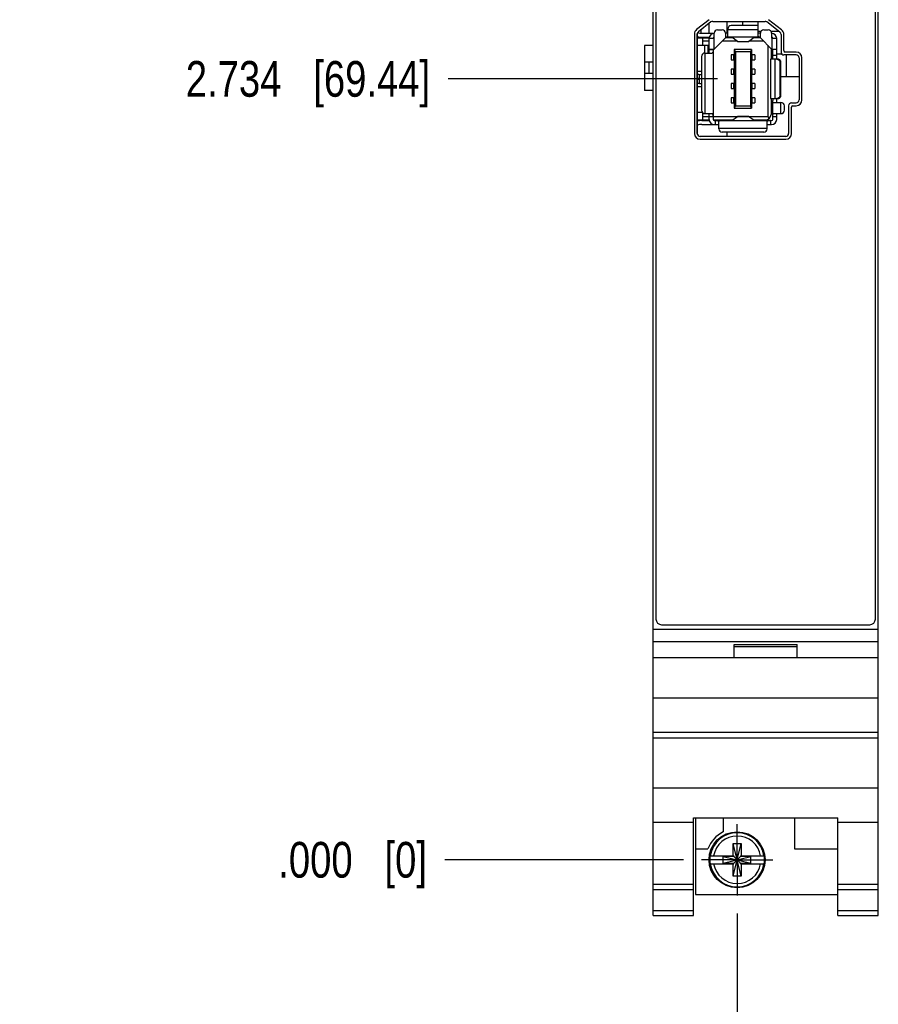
# Model space of a CAD drawing. Header units: inches. Extents: x 0 to 22, y 0 to 17.
# Tile 3 of 16: x 2.6 to 5.6, y 6.1 to 9.5. Entities that reach past the tile are written whole.
import ezdxf

# ---------------------------------------------------------------- set-up
doc = ezdxf.new("R2010")
doc.units = ezdxf.units.IN
doc.header["$LTSCALE"] = 1.21
doc.header["$MEASUREMENT"] = 0
doc.linetypes.add('CENTER', pattern=[0.6, 0.375, -0.075, 0.075, -0.075])
doc.layers.get('0').update_dxf_attribs({"linetype": 'CONTINUOUS'})
doc.layers.add('02___PRT_ALL_AXES', color=7, linetype='CONTINUOUS')
doc.layers.add('DIMENSIONS', color=7, linetype='CONTINUOUS')
doc.styles.get("Standard").update_dxf_attribs({"font": 'txt', "width": 0.8})
doc.dimstyles.new('DIMSTYLE_2', dxfattribs={"dimtxt": 0.125, "dimasz": 0.18, "dimexe": 0.125, "dimexo": 0.0625, "dimgap": 0.03125, "dimtad": 0, "dimtih": 1, "dimtoh": 1, "dimdec": 3, "dimzin": 4, "dimdsep": 46, "dimtxsty": 'STANDARD', "dimblk": '_FILLED', "dimblk1": '_FILLED', "dimblk2": '_FILLED', "dimcen": 0.09, "dimadec": 0, "dimazin": 0, "dimtp": 0.01, "dimtm": 0.01, "dimtfac": 1, "dimtdec": 3, "dimtofl": 0, "dimtmove": 0, "dimatfit": 3, "dimldrblk": '_FILLED', "dimfxl": 1, "dimtolj": 1, "dimtzin": 4, "dimarcsym": 0})

# ---------------------------------------------------------------- blocks, each defined once
blk = doc.blocks.new('*D5')
at = {"layer": 'DIMENSIONS', "color": 2, "linetype": 'CONTINUOUS'}
blk.add_line((4.9382, 11.4069), (4.1032, 11.4069), dxfattribs=at)
at = {"layer": 'DIMENSIONS', "color": 2, "linetype": 'CONTINUOUS', "insert": (4.0407, 11.4694), "char_height": 0.125, "width": 1.425, "attachment_point": 3, "line_spacing_factor": 0.9}
blk.add_mtext('4.821{\\Ftxt.shx;\\W1.000000;\\H0.125000; }[122.45]', dxfattribs=at)
blk = doc.blocks.new('_FILLED')
at = {"color": 0, "linetype": 'BYBLOCK'}
blk.add_solid([(0, 0), (-1, 0.174), (-1, -0.174)], dxfattribs=at)
blk = doc.blocks.new('*D6')
at = {"layer": 'DIMENSIONS', "color": 2, "linetype": 'CONTINUOUS'}
blk.add_line((4.9382, 6.586), (4.1032, 6.586), dxfattribs=at)
at = {"layer": 'DIMENSIONS', "color": 2, "linetype": 'CONTINUOUS', "insert": (4.0407, 6.6485), "char_height": 0.125, "width": 0.825, "attachment_point": 3, "line_spacing_factor": 0.9}
blk.add_mtext('.000{\\Ftxt.shx;\\W1.000000;\\H0.125000; }[0]', dxfattribs=at)
blk = doc.blocks.new('*D7')
at = {"layer": 'DIMENSIONS', "color": 2, "linetype": 'CONTINUOUS'}
blk.add_line((5.1258, 6.3984), (5.1258, 5.6908), dxfattribs=at)
at = {"layer": 'DIMENSIONS', "color": 2, "linetype": 'CONTINUOUS', "insert": (5.0633, 5.6283), "char_height": 0.125, "width": 1.125, "attachment_point": 3, "rotation": 90, "line_spacing_factor": 0.9}
blk.add_mtext('2X .000{\\Ftxt.shx;\\W1.000000;\\H0.125000; }[0]', dxfattribs=at)
blk = doc.blocks.new('*D11')
at = {"layer": 'DIMENSIONS', "color": 2, "linetype": 'CONTINUOUS'}
blk.add_line((5.0574, 9.3199), (4.1143, 9.3199), dxfattribs=at)
at = {"layer": 'DIMENSIONS', "color": 2, "linetype": 'CONTINUOUS', "insert": (4.0518, 9.3824), "char_height": 0.125, "width": 1.325, "attachment_point": 3, "line_spacing_factor": 0.9}
blk.add_mtext('2.734{\\Ftxt.shx;\\W1.000000;\\H0.125000; }[69.44]', dxfattribs=at)
blk = doc.blocks.new('*D12')
at = {"layer": 'DIMENSIONS', "color": 2, "linetype": 'CONTINUOUS'}
blk.add_line((5.0574, 10.3699), (4.1143, 10.3699), dxfattribs=at)
at = {"layer": 'DIMENSIONS', "color": 2, "linetype": 'CONTINUOUS', "insert": (4.0518, 10.4324), "char_height": 0.125, "width": 1.325, "attachment_point": 3, "line_spacing_factor": 0.9}
blk.add_mtext('3.784{\\Ftxt.shx;\\W1.000000;\\H0.125000; }[96.11]', dxfattribs=at)

msp = doc.modelspace()

# ---------------------------------------------------------------- linework, layer by layer
at = {"color": 7, "linetype": 'CONTINUOUS'}
for p, q in [((4.8318, 6.391), (4.8318, 11.5289)), ((5.6198, 6.391), (5.6198, 11.5289)), ((4.8418, 11.4989), (4.8418, 7.4289)), ((5.6098, 7.4289), (5.6098, 11.4989)), ((5.028, 9.5271), (4.9841, 9.4928)), ((5.0341, 9.5192), (4.9902, 9.4849)), ((5.0403, 9.5213), (5.2234, 9.5213)), ((5.0898, 9.5213), (5.0898, 9.4795)), ((5.1448, 9.5213), (5.1448, 9.5063)), ((5.1994, 9.4696), (5.1994, 9.5213)), ((5.2755, 9.4834), (5.2296, 9.5192)), ((5.2817, 9.4913), (5.2357, 9.5271)), ((4.9868, 9.1256), (4.9868, 9.4799)), ((4.9986, 9.4915), (4.9986, 9.4797)), ((5.0026, 9.4795), (5.0459, 9.4795)), ((5.0271, 9.5137), (5.0271, 9.4795)), ((5.0459, 9.462), (5.0459, 9.4799)), ((5.0577, 9.4917), (5.0734, 9.4917)), ((5.0852, 9.4799), (5.0852, 9.4636)), ((5.0931, 9.4795), (5.0852, 9.4795)), ((5.0931, 9.4696), (5.0931, 9.4945)), ((5.0931, 9.4932), (5.1994, 9.4932)), ((5.1994, 9.5063), (5.1049, 9.5063)), ((5.2086, 9.4854), (5.1994, 9.4854)), ((5.2073, 9.4795), (5.1994, 9.4795)), ((5.2073, 9.4636), (5.2073, 9.4799)), ((5.2191, 9.4917), (5.2348, 9.4917)), ((5.2729, 9.4854), (5.2453, 9.4854)), ((5.2466, 9.4799), (5.2466, 9.462)), ((4.9764, 9.477), (4.9764, 9.1285)), ((4.9864, 9.1285), (4.9864, 9.477)), ((4.9868, 9.4646), (5.0284, 9.4649)), ((4.9868, 9.4638), (5.0283, 9.4638)), ((5.0026, 9.4657), (5.0286, 9.4657)), ((5.0057, 9.4362), (5.0057, 9.4638)), ((5.0281, 9.452), (5.0057, 9.452)), ((5.0271, 9.4657), (5.0271, 9.4649)), ((5.0281, 9.462), (5.0459, 9.462)), ((5.0281, 9.4104), (5.0281, 9.4618)), ((5.0439, 9.4618), (5.0281, 9.4618)), ((5.0459, 9.4638), (5.0425, 9.4638)), ((5.0435, 9.465), (5.0459, 9.465)), ((5.0439, 9.4618), (5.0439, 9.4242)), ((5.0852, 9.4636), (5.0459, 9.4242)), ((5.1261, 9.452), (5.0736, 9.452)), ((5.2073, 9.4657), (5.0852, 9.4657)), ((5.1096, 9.4638), (5.0852, 9.4638)), ((5.1271, 9.4512), (5.1069, 9.4657)), ((5.1271, 9.4512), (5.1654, 9.4512)), ((5.1273, 9.4512), (5.1271, 9.4512)), ((5.1273, 9.4512), (5.1652, 9.4512)), ((5.1652, 9.4512), (5.1654, 9.4512)), ((5.1654, 9.4512), (5.1856, 9.4657)), ((5.2189, 9.452), (5.1664, 9.452)), ((5.2073, 9.4638), (5.1829, 9.4638)), ((5.1888, 9.4638), (5.1888, 9.4657)), ((5.2466, 9.4242), (5.2073, 9.4636)), ((5.2466, 9.462), (5.2644, 9.462)), ((5.2486, 9.4242), (5.2486, 9.4618)), ((5.2644, 9.4618), (5.2486, 9.4618)), ((5.2644, 9.3888), (5.2644, 9.4618)), ((5.2794, 9.4755), (5.2794, 9.4138)), ((5.2894, 9.4188), (5.2894, 9.4755)), ((4.8018, 9.4371), (4.8018, 9.2796)), ((4.8318, 9.4371), (4.8018, 9.4371)), ((5.0242, 9.4362), (4.9868, 9.4362)), ((5.0124, 9.4104), (5.0124, 9.4362)), ((5.0242, 9.4104), (5.0242, 9.4362)), ((5.0281, 9.4242), (5.0459, 9.4242)), ((5.0281, 9.4222), (5.0419, 9.4222)), ((5.0419, 9.4242), (5.0419, 9.1779)), ((5.1159, 9.4224), (5.1159, 9.4037)), ((5.1159, 9.4224), (5.1199, 9.4146)), ((5.1766, 9.4224), (5.1159, 9.4224)), ((5.1199, 9.4146), (5.1199, 9.2252)), ((5.1726, 9.4146), (5.1199, 9.4146)), ((5.1766, 9.4224), (5.1726, 9.4146)), ((5.1726, 9.4146), (5.1726, 9.2252)), ((5.1766, 9.4224), (5.1766, 9.4037)), ((5.2329, 9.438), (5.2329, 9.1878)), ((5.2447, 9.4262), (5.2447, 9.3888)), ((5.2466, 9.4242), (5.2644, 9.4242)), ((5.2506, 9.3888), (5.2506, 9.4242)), ((5.3324, 9.4138), (5.2944, 9.4138)), ((4.8318, 9.378), (4.8018, 9.378)), ((4.8175, 9.378), (4.8175, 9.3387)), ((5.0014, 9.3986), (5.0014, 9.21)), ((5.0132, 9.4104), (5.0381, 9.4104)), ((5.0145, 9.1982), (5.0145, 9.4104)), ((5.1045, 9.4037), (5.1045, 9.386)), ((5.1181, 9.4037), (5.1045, 9.4037)), ((5.1045, 9.386), (5.1181, 9.386)), ((5.1144, 9.386), (5.1144, 9.4037)), ((5.1159, 9.386), (5.1159, 9.3537)), ((5.1181, 9.4037), (5.1181, 9.386)), ((5.1744, 9.386), (5.1744, 9.4037)), ((5.188, 9.4037), (5.1744, 9.4037)), ((5.1744, 9.386), (5.188, 9.386)), ((5.1766, 9.386), (5.1766, 9.3537)), ((5.1781, 9.386), (5.1781, 9.4037)), ((5.188, 9.4037), (5.188, 9.386)), ((5.2427, 9.3888), (5.2427, 9.251)), ((5.2679, 9.3888), (5.2427, 9.3888)), ((5.2506, 9.4064), (5.2447, 9.4064)), ((5.2506, 9.4026), (5.2644, 9.4026)), ((5.2577, 9.3888), (5.2577, 9.251)), ((5.2642, 9.3889), (5.2644, 9.3957)), ((5.2642, 9.3888), (5.2642, 9.3889)), ((5.2826, 9.4064), (5.2644, 9.4064)), ((5.276, 9.2628), (5.276, 9.377)), ((5.2793, 9.377), (5.276, 9.377)), ((5.2793, 9.2628), (5.2793, 9.377)), ((5.3324, 9.4038), (5.2894, 9.4038)), ((5.2978, 9.4038), (5.2978, 9.3274)), ((5.3424, 9.3938), (5.3424, 9.246)), ((5.3524, 9.246), (5.3524, 9.3938)), ((4.9868, 9.3474), (5.0014, 9.3474)), ((5.1045, 9.3537), (5.1045, 9.336)), ((5.1181, 9.3537), (5.1045, 9.3537)), ((5.1144, 9.336), (5.1144, 9.3537)), ((5.1181, 9.3537), (5.1181, 9.336)), ((5.1744, 9.336), (5.1744, 9.3537)), ((5.188, 9.3537), (5.1744, 9.3537)), ((5.1781, 9.336), (5.1781, 9.3537)), ((5.188, 9.3537), (5.188, 9.336)), ((4.8318, 9.3387), (4.8018, 9.3387)), ((4.9947, 9.3041), (4.9947, 9.3356)), ((4.9947, 9.3356), (5.0014, 9.3356)), ((5.1045, 9.336), (5.1181, 9.336)), ((5.1159, 9.336), (5.1159, 9.3037)), ((5.1744, 9.336), (5.188, 9.336)), ((5.1766, 9.336), (5.1766, 9.3037)), ((5.3424, 9.3274), (5.2793, 9.3274)), ((4.8318, 9.2796), (4.8018, 9.2796)), ((5.0014, 9.2923), (4.9868, 9.2923)), ((4.9947, 9.3041), (5.0014, 9.3041)), ((5.1045, 9.3037), (5.1045, 9.286)), ((5.1181, 9.3037), (5.1045, 9.3037)), ((5.1045, 9.286), (5.1181, 9.286)), ((5.1144, 9.286), (5.1144, 9.3037)), ((5.1159, 9.286), (5.1159, 9.2537)), ((5.1181, 9.3037), (5.1181, 9.286)), ((5.1744, 9.286), (5.1744, 9.3037)), ((5.188, 9.3037), (5.1744, 9.3037)), ((5.1744, 9.286), (5.188, 9.286)), ((5.1766, 9.286), (5.1766, 9.2537)), ((5.1781, 9.286), (5.1781, 9.3037)), ((5.188, 9.3037), (5.188, 9.286)), ((5.1045, 9.2537), (5.1045, 9.236)), ((5.1181, 9.2537), (5.1045, 9.2537)), ((5.1144, 9.236), (5.1144, 9.2537)), ((5.1181, 9.2537), (5.1181, 9.236)), ((5.1744, 9.236), (5.1744, 9.2537)), ((5.188, 9.2537), (5.1744, 9.2537)), ((5.1781, 9.236), (5.1781, 9.2537)), ((5.188, 9.2537), (5.188, 9.236)), ((5.2427, 9.251), (5.2679, 9.251)), ((5.2447, 9.251), (5.2447, 9.1957)), ((5.2504, 9.251), (5.2506, 9.2441)), ((5.2506, 9.1779), (5.2506, 9.2441)), ((5.2644, 9.2441), (5.2642, 9.2509)), ((5.2644, 9.2372), (5.2644, 9.251)), ((5.276, 9.2628), (5.2793, 9.2628)), ((5.1045, 9.236), (5.1181, 9.236)), ((5.1159, 9.236), (5.1159, 9.2173)), ((5.1199, 9.2252), (5.1159, 9.2173)), ((5.1159, 9.2173), (5.1766, 9.2173)), ((5.1199, 9.2252), (5.1726, 9.2252)), ((5.1766, 9.2173), (5.1726, 9.2252)), ((5.1744, 9.236), (5.188, 9.236)), ((5.1766, 9.236), (5.1766, 9.2173)), ((5.2506, 9.2372), (5.2793, 9.2372)), ((5.278, 9.2372), (5.278, 9.1982)), ((5.2911, 9.21), (5.2911, 9.2254)), ((5.3061, 9.226), (5.3061, 9.1285)), ((5.3161, 9.236), (5.3324, 9.236)), ((5.3161, 9.1285), (5.3161, 9.221)), ((5.3211, 9.226), (5.3324, 9.226)), ((4.9868, 9.2035), (5.0033, 9.2035)), ((4.9868, 9.176), (5.0283, 9.176)), ((5.0284, 9.1749), (4.9868, 9.1751)), ((5.0026, 9.174), (5.0286, 9.174)), ((5.0057, 9.176), (5.0057, 9.2009)), ((5.0057, 9.1878), (5.0281, 9.1878)), ((5.0132, 9.1982), (5.0381, 9.1982)), ((5.0271, 9.1749), (5.0271, 9.174)), ((5.0281, 9.1779), (5.0281, 9.1982)), ((5.0419, 9.1864), (5.0281, 9.1864)), ((5.0419, 9.1878), (5.1261, 9.1878)), ((5.0424, 9.176), (5.1096, 9.176)), ((5.0754, 9.1746), (5.0436, 9.1748)), ((5.0459, 9.174), (5.2466, 9.174)), ((5.0498, 9.1602), (5.0498, 9.174)), ((5.0616, 9.1453), (5.0616, 9.1702)), ((5.0754, 9.176), (5.0754, 9.174)), ((5.1069, 9.174), (5.1271, 9.1885)), ((5.1271, 9.1885), (5.1273, 9.1886)), ((5.1654, 9.1885), (5.1271, 9.1885)), ((5.1273, 9.1886), (5.1652, 9.1886)), ((5.1654, 9.1885), (5.1652, 9.1886)), ((5.1856, 9.174), (5.1654, 9.1885)), ((5.1664, 9.1878), (5.2329, 9.1878)), ((5.1829, 9.176), (5.225, 9.176)), ((5.1888, 9.174), (5.1888, 9.176)), ((5.2309, 9.1453), (5.2309, 9.1702)), ((5.2389, 9.1817), (5.2329, 9.1878)), ((5.2427, 9.174), (5.2427, 9.1602)), ((5.2644, 9.1864), (5.2506, 9.1864)), ((5.2544, 9.1982), (5.2793, 9.1982)), ((5.2644, 9.1779), (5.2644, 9.1982)), ((5.0026, 9.1602), (5.0616, 9.1602)), ((5.2309, 9.1466), (5.0616, 9.1466)), ((5.2309, 9.1602), (5.2466, 9.1602)), ((5.2961, 9.1185), (4.9964, 9.1185)), ((4.9964, 9.1085), (5.2961, 9.1085)), ((5.2191, 9.1335), (5.0734, 9.1335)), ((5.0898, 9.1335), (5.0898, 9.1185)), ((4.8318, 7.393), (5.6198, 7.393)), ((4.8618, 7.4089), (5.5898, 7.4089)), ((4.8318, 7.35), (5.6198, 7.35)), ((5.1158, 7.34), (5.3358, 7.34)), ((5.1158, 7.293), (5.1158, 7.34)), ((5.1158, 7.333), (5.3358, 7.333)), ((5.3358, 7.293), (5.3358, 7.34)), ((5.6198, 7.293), (4.8318, 7.293)), ((4.8318, 7.153), (5.6198, 7.153)), ((4.8318, 7.033), (5.6198, 7.033)), ((4.8318, 7.0134), (5.6198, 7.0134)), ((4.8318, 6.8377), (5.6198, 6.8377)), ((4.9738, 6.7333), (5.4778, 6.7333)), ((4.9738, 6.391), (4.9738, 6.7333)), ((4.9798, 6.7333), (4.9798, 6.464)), ((5.0768, 6.7333), (5.0768, 6.6833)), ((5.3268, 6.7333), (5.3268, 6.624)), ((5.4778, 6.391), (5.4778, 6.7333)), ((4.8318, 6.718), (4.9738, 6.718)), ((5.4778, 6.718), (5.6198, 6.718)), ((4.9798, 6.624), (5.0236, 6.624)), ((5.112, 6.6431), (5.1396, 6.6431)), ((5.1396, 6.5289), (5.112, 6.6431)), ((5.112, 6.5998), (5.112, 6.6431)), ((5.112, 6.5289), (5.1396, 6.6431)), ((5.1396, 6.6431), (5.1396, 6.5998)), ((5.3268, 6.624), (5.4778, 6.624)), ((5.0312, 6.5998), (5.1141, 6.5998)), ((5.0773, 6.5743), (5.1743, 6.5977)), ((5.1141, 6.5977), (5.0773, 6.5977)), ((5.0773, 6.5977), (5.1743, 6.5743)), ((5.0773, 6.5743), (5.0773, 6.5977)), ((5.1141, 6.5998), (5.1141, 6.5977)), ((5.1375, 6.5743), (5.1141, 6.5977)), ((5.1141, 6.5743), (5.1375, 6.5977)), ((5.1375, 6.5998), (5.2205, 6.5998)), ((5.1375, 6.5998), (5.1375, 6.5977)), ((5.1743, 6.5977), (5.1375, 6.5977)), ((5.1743, 6.5743), (5.1743, 6.5977)), ((5.0312, 6.5722), (5.1141, 6.5722)), ((5.0773, 6.5743), (5.1141, 6.5743)), ((5.112, 6.5289), (5.112, 6.5722)), ((5.1141, 6.5722), (5.1141, 6.5743)), ((5.1375, 6.5743), (5.1743, 6.5743)), ((5.1375, 6.5722), (5.1375, 6.5743)), ((5.1375, 6.5722), (5.2205, 6.5722)), ((5.1396, 6.5722), (5.1396, 6.5289)), ((5.1396, 6.5289), (5.112, 6.5289)), ((4.8318, 6.501), (4.9738, 6.501)), ((4.8318, 6.4817), (4.9738, 6.4817)), ((5.4778, 6.501), (5.6198, 6.501)), ((5.4778, 6.4817), (5.6198, 6.4817)), ((4.9798, 6.464), (5.4778, 6.464)), ((4.8318, 6.4089), (4.9738, 6.4089)), ((4.8318, 6.391), (4.9738, 6.391)), ((5.4778, 6.4089), (5.6198, 6.4089)), ((5.4778, 6.391), (5.6198, 6.391))]:
    msp.add_line(p, q, dxfattribs=at)
msp.add_circle((5.1258, 6.586), 0.098, dxfattribs=at)
for centre, radius, start, end in [((5.0403, 9.5113), 0.01, 90, 127.9513), ((5.2234, 9.5113), 0.01, 52.0487, 90), ((4.9964, 9.477), 0.02, 127.9513, 180), ((4.9964, 9.477), 0.01, 127.9513, 180), ((5.0026, 9.5295), 0.05, 252.586, 270), ((5.0459, 9.4618), 0.0177, 90, 180), ((5.0577, 9.4799), 0.0118, 90, 180), ((5.0734, 9.4799), 0.0118, 0, 90), ((5.1049, 9.4945), 0.0118, 90, 180), ((5.2191, 9.4799), 0.0118, 90, 180), ((5.2348, 9.4799), 0.0118, 0, 90), ((5.2466, 9.4618), 0.0177, 0, 90), ((5.2694, 9.4755), 0.01, 0, 52.0487), ((5.2694, 9.4755), 0.02, 0, 52.0487), ((5.0026, 9.5295), 0.0638, 255.7042, 270), ((5.0459, 9.4618), 0.00394, 90, 177.134), ((5.0459, 9.4618), 0.00197, 174.2608, 180), ((5.2466, 9.4618), 0.00394, 2.866, 90), ((5.2466, 9.4618), 0.00197, 0, 5.7392), ((5.2894, 9.4138), 0.01, 180, 270), ((5.2944, 9.4188), 0.005, 180, 270), ((5.3324, 9.3938), 0.02, 0, 90), ((5.0132, 9.3986), 0.0118, 90, 180), ((5.3324, 9.3938), 0.01, 0, 90), ((4.9947, 9.4144), 0.0787, 264.2596, 270), ((4.9947, 9.4144), 0.0925, 265.116, 270), ((4.9947, 9.2254), 0.0925, 90, 94.884), ((4.9947, 9.2254), 0.0787, 90, 95.7404), ((5.3324, 9.246), 0.02, 270, 360), ((5.3324, 9.246), 0.01, 270, 360), ((5.0132, 9.21), 0.0118, 180, 270), ((5.2793, 9.2254), 0.0118, 0, 90), ((5.2793, 9.21), 0.0118, 270, 360), ((5.3161, 9.226), 0.01, 90, 180), ((5.3211, 9.221), 0.005, 90, 180), ((5.0026, 9.1102), 0.0638, 90, 104.2958), ((5.0459, 9.1779), 0.0177, 180, 270), ((5.0459, 9.1779), 0.00394, 180, 270), ((5.225, 9.1957), 0.0197, 270, 360), ((5.2466, 9.1779), 0.0177, 270, 360), ((5.2466, 9.1779), 0.00394, 270, 360), ((5.0026, 9.1102), 0.05, 90, 108.3593), ((5.0734, 9.1453), 0.0118, 180, 270), ((5.2191, 9.1453), 0.0118, 270, 360), ((4.9964, 9.1285), 0.02, 180, 270), ((4.9964, 9.1285), 0.01, 180, 270), ((5.2961, 9.1285), 0.02, 270, 360), ((5.2961, 9.1285), 0.01, 270, 360), ((4.8618, 7.4289), 0.02, 180, 270), ((5.5898, 7.4289), 0.02, 270, 360), ((5.1258, 6.586), 0.109, 116.7143, 159.5968), ((5.1258, 6.586), 0.0947, 8.3637, 171.6363), ((5.1258, 6.586), 0.0832, 9.5336, 170.4664), ((5.1258, 6.586), 0.0956, 171.7166, 188.2834), ((5.1258, 6.586), 0.0956, 351.7166, 8.2834), ((5.1258, 6.586), 0.0947, 188.3637, 351.6363), ((5.1258, 6.586), 0.0832, 189.5336, 350.4664)]:
    msp.add_arc(centre, radius, start, end, dxfattribs=at)
for points, knots in [([(5.0852, 9.4658), (5.0855, 9.4658), (5.0861, 9.4658), (5.087, 9.4659), (5.0878, 9.466), (5.0885, 9.4661), (5.0892, 9.4662), (5.0899, 9.4663), (5.0905, 9.4665), (5.0911, 9.4667), (5.0916, 9.4669), (5.092, 9.4672), (5.0923, 9.4675), (5.0926, 9.4678), (5.0928, 9.4682), (5.093, 9.4686), (5.0931, 9.4691), (5.0931, 9.4694), (5.0931, 9.4696)], [0, 0, 0, 0, 0.09094, 0.178694, 0.262729, 0.342566, 0.417802, 0.48814, 0.553427, 0.613695, 0.669219, 0.72055, 0.768543, 0.814319, 0.859165, 0.90436, 0.951024, 1, 1, 1, 1]), ([(5.2073, 9.4658), (5.207, 9.4658), (5.2064, 9.4658), (5.2056, 9.4659), (5.2047, 9.466), (5.204, 9.4661), (5.2033, 9.4662), (5.2026, 9.4663), (5.202, 9.4665), (5.2014, 9.4667), (5.2009, 9.4669), (5.2005, 9.4672), (5.2002, 9.4675), (5.1999, 9.4678), (5.1997, 9.4682), (5.1995, 9.4686), (5.1994, 9.4691), (5.1994, 9.4694), (5.1994, 9.4696)], [0, 0, 0, 0, 0.09094, 0.178694, 0.262729, 0.342566, 0.417802, 0.48814, 0.553427, 0.613695, 0.669219, 0.72055, 0.768543, 0.814319, 0.859165, 0.90436, 0.951024, 1, 1, 1, 1]), ([(5.0419, 9.4222), (5.0419, 9.4218), (5.0419, 9.421), (5.0419, 9.4199), (5.0419, 9.4187), (5.0418, 9.4176), (5.0418, 9.4165), (5.0417, 9.4155), (5.0415, 9.4146), (5.0414, 9.4137), (5.0412, 9.4129), (5.0409, 9.4123), (5.0406, 9.4117), (5.0402, 9.4113), (5.04, 9.411), (5.0397, 9.4109), (5.0395, 9.4107), (5.0392, 9.4106), (5.0387, 9.4105), (5.0383, 9.4104), (5.0381, 9.4104)], [0, 0, 0, 0, 0.08791, 0.174911, 0.260109, 0.34263, 0.421641, 0.496375, 0.566166, 0.630507, 0.689121, 0.742069, 0.789851, 0.833497, 0.854264, 0.874607, 0.894764, 0.914964, 0.956283, 1, 1, 1, 1]), ([(5.2646, 9.3888), (5.2649, 9.3888), (5.2657, 9.3887), (5.2668, 9.3886), (5.2679, 9.3883), (5.269, 9.3879), (5.27, 9.3874), (5.271, 9.3868), (5.2719, 9.3861), (5.2727, 9.3853), (5.2735, 9.3845), (5.2741, 9.3835), (5.2747, 9.3825), (5.2752, 9.3815), (5.2756, 9.3804), (5.2758, 9.3793), (5.276, 9.3781), (5.276, 9.3774), (5.276, 9.377)], [0, 0, 0, 0, 0.061587, 0.123209, 0.1849, 0.246692, 0.308613, 0.370684, 0.432921, 0.495335, 0.557928, 0.620696, 0.683629, 0.74671, 0.809916, 0.873221, 0.936593, 1, 1, 1, 1]), ([(5.2793, 9.377), (5.2793, 9.3774), (5.2793, 9.3781), (5.2791, 9.3793), (5.2788, 9.3804), (5.2785, 9.3815), (5.278, 9.3825), (5.2774, 9.3835), (5.2767, 9.3845), (5.276, 9.3853), (5.2751, 9.3861), (5.2742, 9.3868), (5.2733, 9.3874), (5.2723, 9.3879), (5.2712, 9.3883), (5.2701, 9.3886), (5.269, 9.3887), (5.2682, 9.3888), (5.2679, 9.3888)], [0, 0, 0, 0, 0.063407, 0.126779, 0.190084, 0.25329, 0.316371, 0.379304, 0.442072, 0.504665, 0.567079, 0.629316, 0.691387, 0.753308, 0.8151, 0.876791, 0.938413, 1, 1, 1, 1]), ([(5.276, 9.2628), (5.276, 9.2624), (5.276, 9.2616), (5.2758, 9.2605), (5.2756, 9.2594), (5.2752, 9.2583), (5.2747, 9.2572), (5.2741, 9.2562), (5.2735, 9.2553), (5.2727, 9.2544), (5.2719, 9.2536), (5.271, 9.253), (5.27, 9.2524), (5.269, 9.2519), (5.2679, 9.2515), (5.2668, 9.2512), (5.2657, 9.251), (5.2649, 9.251), (5.2646, 9.251)], [0, 0, 0, 0, 0.063407, 0.126779, 0.190084, 0.25329, 0.316371, 0.379304, 0.442072, 0.504665, 0.567079, 0.629316, 0.691387, 0.753308, 0.8151, 0.876791, 0.938413, 1, 1, 1, 1]), ([(5.2679, 9.251), (5.2682, 9.251), (5.269, 9.251), (5.2701, 9.2512), (5.2712, 9.2515), (5.2723, 9.2519), (5.2733, 9.2524), (5.2742, 9.253), (5.2751, 9.2536), (5.276, 9.2544), (5.2767, 9.2553), (5.2774, 9.2562), (5.278, 9.2572), (5.2785, 9.2583), (5.2788, 9.2594), (5.2791, 9.2605), (5.2793, 9.2616), (5.2793, 9.2624), (5.2793, 9.2628)], [0, 0, 0, 0, 0.061587, 0.123209, 0.1849, 0.246692, 0.308613, 0.370684, 0.432921, 0.495335, 0.557928, 0.620696, 0.683629, 0.74671, 0.809916, 0.873221, 0.936593, 1, 1, 1, 1]), ([(5.0419, 9.1864), (5.0419, 9.1868), (5.0419, 9.1876), (5.0419, 9.1888), (5.0419, 9.1899), (5.0418, 9.1911), (5.0418, 9.1921), (5.0417, 9.1932), (5.0415, 9.1941), (5.0414, 9.195), (5.0412, 9.1957), (5.0409, 9.1964), (5.0406, 9.197), (5.0402, 9.1974), (5.04, 9.1976), (5.0397, 9.1978), (5.0395, 9.1979), (5.0392, 9.1981), (5.0387, 9.1982), (5.0383, 9.1982), (5.0381, 9.1982)], [0, 0, 0, 0, 0.08791, 0.174912, 0.26011, 0.34263, 0.421641, 0.496375, 0.566166, 0.630507, 0.689121, 0.742069, 0.78985, 0.833497, 0.854264, 0.874607, 0.894764, 0.914964, 0.956283, 1, 1, 1, 1]), ([(5.0498, 9.174), (5.0502, 9.174), (5.051, 9.174), (5.0522, 9.174), (5.0533, 9.174), (5.0544, 9.1739), (5.0555, 9.1738), (5.0565, 9.1738), (5.0575, 9.1736), (5.0583, 9.1735), (5.0591, 9.1732), (5.0598, 9.173), (5.0604, 9.1727), (5.0608, 9.1723), (5.061, 9.1721), (5.0612, 9.1718), (5.0613, 9.1716), (5.0615, 9.1712), (5.0616, 9.1708), (5.0616, 9.1704), (5.0616, 9.1702)], [0, 0, 0, 0, 0.08791, 0.174911, 0.260109, 0.34263, 0.421641, 0.496375, 0.566166, 0.630507, 0.689121, 0.742069, 0.789851, 0.833497, 0.854264, 0.874607, 0.894764, 0.914964, 0.956283, 1, 1, 1, 1]), ([(5.2427, 9.174), (5.2423, 9.174), (5.2415, 9.174), (5.2403, 9.174), (5.2392, 9.174), (5.2381, 9.1739), (5.237, 9.1738), (5.236, 9.1738), (5.235, 9.1736), (5.2342, 9.1735), (5.2334, 9.1732), (5.2327, 9.173), (5.2321, 9.1727), (5.2317, 9.1723), (5.2315, 9.1721), (5.2313, 9.1718), (5.2312, 9.1716), (5.231, 9.1712), (5.2309, 9.1708), (5.2309, 9.1704), (5.2309, 9.1702)], [0, 0, 0, 0, 0.08791, 0.174912, 0.26011, 0.34263, 0.421641, 0.496375, 0.566166, 0.630507, 0.689121, 0.742069, 0.78985, 0.833497, 0.854264, 0.874607, 0.894764, 0.914964, 0.956283, 1, 1, 1, 1]), ([(5.2506, 9.1864), (5.2506, 9.1868), (5.2506, 9.1876), (5.2506, 9.1888), (5.2506, 9.1899), (5.2507, 9.1911), (5.2507, 9.1921), (5.2508, 9.1932), (5.251, 9.1941), (5.2511, 9.195), (5.2513, 9.1957), (5.2516, 9.1964), (5.2519, 9.197), (5.2523, 9.1974), (5.2525, 9.1976), (5.2528, 9.1978), (5.253, 9.1979), (5.2534, 9.1981), (5.2538, 9.1982), (5.2542, 9.1982), (5.2544, 9.1982)], [0, 0, 0, 0, 0.08791, 0.174911, 0.260109, 0.34263, 0.421641, 0.496375, 0.566166, 0.630507, 0.689121, 0.742069, 0.789851, 0.833497, 0.854264, 0.874607, 0.894764, 0.914964, 0.956283, 1, 1, 1, 1])]:
    msp.add_open_spline(points, degree=3, knots=knots, dxfattribs=at)
at = {"layer": '02___PRT_ALL_AXES', "color": 7, "linetype": 'CENTER'}
for q in [(5.1258, 6.7111), (5.0007, 6.586), (5.2509, 6.586), (5.1258, 6.4609)]:
    msp.add_line((5.1258, 6.586), q, dxfattribs=at)

# ---------------------------------------------------------------- dimensions: what is measured, and where the dimension line sits
at = {"layer": 'DIMENSIONS', "color": 2, "linetype": 'CONTINUOUS'}
for feature_location, offset, origin, picture, middle in [((4.9382, 11.4069), (-0.835, 0), (5.0007, 6.586), '*D5', (3.3282, 11.4069)), ((5.0574, 10.3699), (-0.9431, 0), (5.1199, 6.586), '*D12', (3.3893, 10.3699)), ((5.0574, 9.3199), (-0.9431, 0), (5.1199, 6.586), '*D11', (3.3893, 9.3199)), ((4.9382031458, 6.5859772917), (-0.8349918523, 0), (5.0007031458, 6.5859772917), '*D6', (3.6282112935, 6.5859772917))]:
    dim = msp.add_ordinate_dim(feature_location=feature_location, offset=offset, dtype=0, origin=origin, dimstyle='DIMSTYLE_2', dxfattribs=at)
    dim.commit()
    dim.dimension.update_dxf_attribs({"geometry": picture, "text_midpoint": middle})
dim = msp.add_ordinate_dim(feature_location=(5.1258031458, 6.3983772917), offset=(0, -0.7075470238), dtype=1, origin=(5.1258031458, 6.4608772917), text='2X <>', dimstyle='DIMSTYLE_2', dxfattribs=at)
dim.commit()
dim.dimension.update_dxf_attribs({"geometry": '*D7', "text_midpoint": (5.1258031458, 5.0658302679)})

doc.saveas('drawing.dxf')
